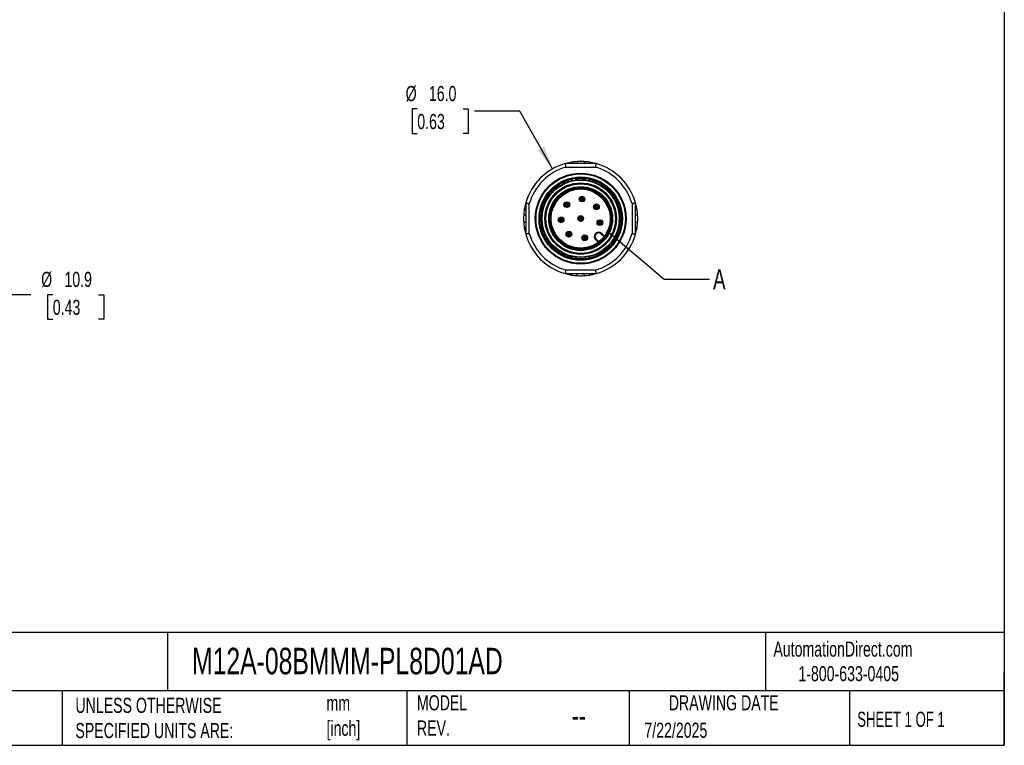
# Model space of a CAD drawing. Header units: millimetres. Extents: x 6 to 273, y 6 to 210.
# Tile 10 of 14: x 135 to 273, y 6 to 108. Entities that reach past the tile are written whole.
import ezdxf

# ---------------------------------------------------------------- set-up
doc = ezdxf.new("R2010")
doc.units = ezdxf.units.MM
doc.linetypes.add('SLD-Solid', pattern=[0])
doc.layers.add('DIMENSIONS', color=140, linetype='SLD-Solid', lineweight=25)
doc.layers.add('TEXT', color=140, linetype='SLD-Solid', lineweight=25)
doc.layers.add('HATCH', color=6, linetype='SLD-Solid')
doc.styles.add('SLDTEXTSTYLE0', font='TXT', dxfattribs={"width": 0.7})
doc.styles.add('SLDTEXTSTYLE1', font='TXT', dxfattribs={"width": 0.65})
doc.dimstyles.new('SLDDIMSTYLE1', dxfattribs={"dimtxt": 2.158008, "dimasz": 3.302, "dimexe": 0, "dimexo": 0.0625, "dimgap": 0.539502, "dimtad": 0, "dimtih": 1, "dimtoh": 1, "dimdec": 1, "dimrnd": 1e-09, "dimzin": 12, "dimdsep": 46, "dimtxsty": 'SLDTEXTSTYLE0', "dimsah": 1, "dimcen": 0.09, "dimadec": 0, "dimazin": 3, "dimtfac": 1, "dimtdec": 1, "dimtofl": 0, "dimtmove": 0, "dimatfit": 3, "dimfxl": 0, "dimfrac": 2, "dimtolj": 1, "dimtzin": 12, "dimarcsym": 0})
doc.dimstyles.new('SLDDIMSTYLE3', dxfattribs={"dimtxt": 2.158008, "dimasz": 3.302, "dimexe": 0, "dimexo": 0.0625, "dimgap": 0.539502, "dimtad": 0, "dimtih": 1, "dimtoh": 1, "dimdec": 1, "dimrnd": 1e-09, "dimzin": 4, "dimdsep": 46, "dimtxsty": 'SLDTEXTSTYLE0', "dimsah": 1, "dimcen": 0, "dimadec": 0, "dimazin": 1, "dimtfac": 1, "dimtdec": 1, "dimtofl": 0, "dimtmove": 0, "dimatfit": 3, "dimfxl": 0, "dimfrac": 2, "dimtolj": 1, "dimtzin": 12, "dimarcsym": 0})
doc.dimstyles.new('SLDDIMSTYLE4', dxfattribs={"dimtxt": 0.18, "dimasz": 3.302, "dimexe": 0, "dimexo": 0.0625, "dimgap": 0, "dimtad": 0, "dimtih": 1, "dimtoh": 1, "dimdec": 0, "dimrnd": 1e-09, "dimzin": 0, "dimdsep": 46, "dimtxsty": 'Standard', "dimblk1": 'NONE', "dimblk2": 'NONE', "dimsah": 1, "dimcen": 0.09, "dimadec": 0, "dimazin": 0, "dimtfac": 3.302, "dimtdec": 0, "dimtofl": 0, "dimtmove": 0, "dimatfit": 3, "dimldrblk": 'NONE', "dimfxl": 0, "dimfrac": 2, "dimtolj": 1, "dimtzin": 0, "dimarcsym": 0})

# ---------------------------------------------------------------- blocks, each defined once
blk = doc.blocks.new('_D_3')
at = {"layer": 'DIMENSIONS'}
for p, q in [((117.93, 85.55), (133.45, 85.55)), ((130.27, 85.55), (130.27, 74.65)), ((117.93, 74.65), (133.45, 74.65)), ((130.27, 69.44), (130.27, 74.65)), ((136.62, 69.44), (130.27, 69.44)), ((139.7, 69.44), (138.98, 69.44)), ((138.98, 69.44), (138.98, 66.01)), ((146.12, 69.44), (146.84, 69.44)), ((146.84, 69.44), (146.84, 66.01)), ((138.98, 66.01), (139.7, 66.01)), ((146.84, 66.01), (146.12, 66.01))]:
    blk.add_line(p, q, dxfattribs=at)
for points in [[(130.27, 85.55), (129.77, 82.25), (130.78, 82.25)], [(130.27, 74.65), (130.78, 77.95), (129.77, 77.95)]]:
    blk.add_solid(points, dxfattribs=at)
at = {"layer": 'DIMENSIONS', "char_height": 2.117, "attachment_point": 1, "style": 'SLDTEXTSTYLE0'}
for s, insert in [('%%c', (138.07, 72.65)), ('10.9', (141.33, 72.65)), ('0.43', (139.7, 68.74))]:
    blk.add_mtext(s, dxfattribs=dict(at, insert=insert))
blk = doc.blocks.new('_D_5')
at = {"layer": 'DIMENSIONS'}
for p, q in [((190.78, 95.45), (190.06, 95.45)), ((190.06, 95.45), (190.06, 92.02)), ((197.19, 95.45), (197.92, 95.45)), ((197.92, 95.45), (197.92, 92.02)), ((205.17, 95.15), (198.82, 95.15)), ((209.74, 87.07), (205.17, 95.15)), ((190.06, 92.02), (190.78, 92.02)), ((197.92, 92.02), (197.19, 92.02))]:
    blk.add_line(p, q, dxfattribs=at)
blk.add_solid([(209.74, 87.07), (208.56, 90.19), (207.68, 89.69)], dxfattribs=at)
at = {"layer": 'DIMENSIONS', "char_height": 2.117, "attachment_point": 1, "style": 'SLDTEXTSTYLE0'}
for s, insert in [('%%c', (189.15, 98.67)), ('16.0', (192.41, 98.67)), ('0.63', (190.78, 94.75))]:
    blk.add_mtext(s, dxfattribs=dict(at, insert=insert))
blk = doc.blocks.new('_None')

msp = doc.modelspace()

# ---------------------------------------------------------------- hatches: boundary and pattern name
at = {"layer": 'HATCH'}
h = msp.add_hatch(color=256, dxfattribs=at)
edge = h.paths.add_edge_path(flags=0)
edge.add_arc((213.87, 82.84), 0.4, 0, 360)
h = msp.add_hatch(color=256, dxfattribs=at)
edge = h.paths.add_edge_path(flags=0)
edge.add_arc((211.74, 82.05), 0.4, 0, 360)
h = msp.add_hatch(color=256, dxfattribs=at)
edge = h.paths.add_edge_path(flags=0)
edge.add_arc((215.88, 81.76), 0.4, 0, 360)
h = msp.add_hatch(color=256, dxfattribs=at)
edge = h.paths.add_edge_path(flags=0)
edge.add_arc((210.94, 79.91), 0.4, 0, 360)
h = msp.add_hatch(color=256, dxfattribs=at)
edge = h.paths.add_edge_path(flags=0)
edge.add_arc((213.68, 80.1), 0.4, 0, 360)
h = msp.add_hatch(color=256, dxfattribs=at)
edge = h.paths.add_edge_path(flags=0)
edge.add_arc((216.37, 79.53), 0.4, 0, 360)
h = msp.add_hatch(color=256, dxfattribs=at)
edge = h.paths.add_edge_path(flags=0)
edge.add_arc((212.03, 77.91), 0.4, 0, 360)
h = msp.add_hatch(color=256, dxfattribs=at)
edge = h.paths.add_edge_path(flags=0)
edge.add_arc((214.25, 77.41), 0.4, 0, 360)

# ---------------------------------------------------------------- linework, layer by layer
for p, q in [((215.85, 87.8), (211.51, 87.8)), ((211.58, 87.3), (215.78, 87.3)), ((212.41, 88), (212.41, 87.8)), ((213.18, 88.09), (213.18, 87.8)), ((214.18, 88.09), (214.18, 87.8)), ((214.95, 88), (214.95, 87.8)), ((213.04, 85.49), (213.02, 85.61)), ((214.34, 85.61), (214.32, 85.49)), ((210.65, 84.74), (210.7, 84.65)), ((211.24, 84.95), (211.18, 85.05)), ((212.42, 85.5), (212.44, 85.4)), ((214.93, 85.39), (214.95, 85.5)), ((209.24, 83.42), (209.34, 83.35)), ((209.71, 83.83), (209.64, 83.89)), ((217.73, 83.89), (217.64, 83.82)), ((218.03, 83.35), (218.12, 83.42)), ((205.98, 82.27), (205.98, 77.93)), ((206.48, 78), (206.48, 82.2)), ((208.38, 81.71), (208.49, 81.67)), ((208.69, 82.24), (208.59, 82.28)), ((218.78, 82.28), (218.69, 82.25)), ((218.88, 81.67), (218.99, 81.71)), ((220.88, 82.2), (220.88, 78)), ((221.38, 77.93), (221.38, 82.27)), ((205.98, 80.6), (205.7, 80.6)), ((205.78, 81.37), (205.98, 81.37)), ((219.22, 80.41), (219.1, 80.41)), ((221.38, 81.37), (221.58, 81.37)), ((221.67, 80.6), (221.38, 80.6)), ((205.7, 79.6), (205.98, 79.6)), ((205.98, 78.83), (205.78, 78.83)), ((219.1, 79.79), (219.22, 79.79)), ((221.67, 79.6), (221.38, 79.6)), ((221.58, 78.83), (221.38, 78.83)), ((208.48, 78.54), (208.38, 78.5)), ((208.59, 77.92), (208.69, 77.96)), ((215.8, 78.05), (215.73, 77.98)), ((215.8, 77.91), (215.73, 77.98)), ((215.8, 78.05), (215.87, 77.98)), ((215.87, 77.98), (215.8, 77.91)), ((216.51, 77.98), (216.58, 78.05)), ((216.95, 77.54), (216.51, 77.98)), ((217.01, 77.62), (216.58, 78.05)), ((218.68, 77.95), (218.78, 77.92)), ((218.99, 78.5), (218.88, 78.54)), ((209.32, 76.84), (209.24, 76.78)), ((209.64, 76.31), (209.73, 76.38)), ((215.73, 77.2), (215.8, 77.27)), ((215.73, 77.2), (216.16, 76.77)), ((215.8, 77.27), (216.24, 76.83)), ((217.64, 76.38), (217.73, 76.31)), ((218.12, 76.78), (218.03, 76.85)), ((210.7, 75.56), (210.65, 75.46)), ((211.18, 75.15), (211.24, 75.26)), ((212.44, 74.82), (212.42, 74.7)), ((213.02, 74.6), (213.04, 74.7)), ((214.32, 74.71), (214.34, 74.6)), ((214.95, 74.7), (214.93, 74.81)), ((211.51, 72.4), (215.85, 72.4)), ((215.78, 72.9), (211.58, 72.9)), ((212.41, 72.2), (212.41, 72.4)), ((213.18, 72.12), (213.18, 72.4)), ((214.18, 72.12), (214.18, 72.4)), ((214.95, 72.2), (214.95, 72.4))]:
    msp.add_line(p, q)
at = {"flags": 128}
for points in [[(212.41, 88), (212.05, 87.93), (211.51, 87.8)], [(215.85, 87.8), (215.32, 87.93), (214.95, 88)], [(205.98, 82.27), (205.85, 81.74), (205.78, 81.37)], [(221.58, 81.37), (221.51, 81.74), (221.38, 82.27)], [(205.78, 78.83), (205.85, 78.46), (205.98, 77.93)], [(221.38, 77.93), (221.51, 78.46), (221.58, 78.83)], [(211.51, 72.4), (212.05, 72.27), (212.41, 72.2)], [(214.95, 72.2), (215.32, 72.27), (215.85, 72.4)]]:
    msp.add_lwpolyline(points, dxfattribs=at)
for centre, radius in [((213.68, 80.1), 6.36), ((213.68, 80.1), 6.26), ((213.68, 80.1), 5.84), ((213.68, 80.1), 5.74), ((213.68, 80.1), 5.45), ((213.68, 80.1), 5.39), ((213.68, 80.1), 5.01), ((213.68, 80.1), 4.87), ((213.68, 80.1), 4.48), ((213.68, 80.1), 4.34), ((213.68, 80.1), 4.21), ((213.68, 80.1), 4.15), ((213.87, 82.84), 0.4), ((211.74, 82.05), 0.4), ((215.88, 81.76), 0.4), ((210.94, 79.91), 0.4), ((213.68, 80.1), 0.4), ((216.37, 79.53), 0.4), ((212.03, 77.91), 0.4), ((214.25, 77.41), 0.4)]:
    msp.add_circle(centre, radius)
for centre, radius, start, end in [((213.68, 80.1), 8, 105.7405, 164.2595), ((213.68, 80.1), 7.5, 106.2602, 163.7398), ((213.68, 80.1), 8, 93.5833, 99.1356), ((213.68, 80.1), 8, 86.4167, 93.5833), ((213.68, 80.1), 8, 80.8644, 86.4167), ((213.68, 80.1), 7.5, 16.2602, 73.7398), ((213.68, 80.1), 8, 15.7405, 74.2595), ((213.68, 80.1), 5.67, 99.4139, 100.5861), ((213.68, 80.1), 5.6, 83.3336, 96.6953), ((213.68, 80.1), 5.67, 79.4139, 80.5861), ((213.68, 80.1), 5.6, 43.0064, 76.9883), ((213.68, 80.1), 5.6, 122.9687, 137.0535), ((213.68, 80.1), 5.67, 119.4139, 120.5861), ((213.68, 80.1), 5.6, 103.3994, 116.6813), ((213.68, 80.1), 5.6, 143.3092, 156.6244), ((213.68, 80.1), 5.67, 139.4139, 140.5861), ((213.68, 80.1), 5.67, 39.4139, 40.5861), ((213.68, 80.1), 5.6, 22.92, 37.0294), ((213.68, 80.1), 5.6, 163.3097, 196.6959), ((213.68, 80.1), 5.67, 159.4139, 160.5861), ((213.68, 80.1), 5.67, 19.4139, 20.5861), ((213.68, 80.1), 5.6, 3.3735, 16.9595), ((213.68, 80.1), 8, 176.4167, 183.5833), ((213.68, 80.1), 8, 170.8644, 176.4167), ((213.68, 80.1), 5.67, 359.4139, 0.5861), ((213.68, 80.1), 8, 3.5833, 9.1356), ((213.68, 80.1), 8, 356.4167, 3.5833), ((213.68, 80.1), 8, 183.5833, 189.1356), ((213.68, 80.1), 5.6, 343.033, 356.6657), ((213.68, 80.1), 8, 350.8644, 356.4167), ((213.68, 80.1), 8, 195.7405, 254.2595), ((213.68, 80.1), 7.5, 196.2602, 253.7398), ((213.68, 80.1), 5.67, 199.4139, 200.5861), ((213.68, 80.1), 5.6, 202.8606, 216.665), ((216.12, 77.59), 0.55, 135, 225), ((216.12, 77.59), 0.45, 135, 225), ((213.68, 80.1), 7.5, 286.2602, 343.7398), ((216.19, 77.66), 0.55, 45, 135), ((213.68, 80.1), 8, 285.7405, 344.2595), ((216.19, 77.66), 0.45, 45, 135), ((213.68, 80.1), 5.6, 323.3193, 336.5994), ((213.68, 80.1), 5.67, 339.4139, 340.5861), ((213.68, 80.1), 5.67, 219.4139, 220.5861), ((213.68, 80.1), 5.6, 223.3358, 237.1356), ((213.68, 80.1), 5.6, 283.3745, 317.0304), ((213.68, 80.1), 5.67, 319.4139, 320.5861), ((213.68, 80.1), 5.67, 239.4139, 240.5861), ((213.68, 80.1), 5.6, 243.3041, 257.0071), ((213.68, 80.1), 5.67, 259.4139, 260.5861), ((213.68, 80.1), 5.6, 263.3197, 276.69), ((213.68, 80.1), 5.67, 279.4139, 280.5861), ((213.68, 80.1), 8, 260.8644, 266.4167), ((213.68, 80.1), 8, 266.4167, 273.5833), ((213.68, 80.1), 8, 273.5833, 279.1356)]:
    msp.add_arc(centre, radius, start, end)
for points in [[(211.51, 87.8), (211.51, 87.8), (211.51, 87.79), (211.52, 87.76), (211.53, 87.7), (211.54, 87.62), (211.55, 87.52), (211.57, 87.41), (211.58, 87.34), (211.58, 87.3)], [(215.78, 87.3), (215.79, 87.34), (215.8, 87.41), (215.81, 87.52), (215.83, 87.62), (215.84, 87.7), (215.85, 87.76), (215.85, 87.79), (215.85, 87.8), (215.85, 87.8)], [(216.76, 84.6), (216.76, 84.6), (216.75, 84.61), (216.72, 84.63)], [(205.98, 82.27), (205.98, 82.27), (205.99, 82.27), (206.03, 82.27), (206.09, 82.26), (206.17, 82.25), (206.26, 82.23), (206.37, 82.22), (206.44, 82.21), (206.48, 82.2)], [(220.88, 82.2), (220.92, 82.21), (220.99, 82.22), (221.1, 82.23), (221.2, 82.25), (221.28, 82.26), (221.34, 82.27), (221.37, 82.27), (221.38, 82.27), (221.38, 82.27)], [(208.24, 80.32), (208.23, 80.19), (208.23, 80.06), (208.23, 79.93)], [(206.48, 78), (206.44, 78), (206.37, 77.99), (206.26, 77.97), (206.17, 77.96), (206.09, 77.95), (206.03, 77.94), (205.99, 77.93), (205.98, 77.93), (205.98, 77.93)], [(220.88, 78), (220.92, 78), (220.99, 77.99), (221.1, 77.97), (221.2, 77.96), (221.28, 77.95), (221.34, 77.94), (221.37, 77.93), (221.38, 77.93), (221.38, 77.93)], [(216.72, 75.58), (216.75, 75.6), (216.76, 75.61), (216.76, 75.61)], [(211.58, 72.9), (211.58, 72.86), (211.57, 72.79), (211.55, 72.68), (211.54, 72.59), (211.53, 72.51), (211.52, 72.45), (211.51, 72.41), (211.51, 72.4), (211.51, 72.4)], [(215.85, 72.4), (215.85, 72.4), (215.85, 72.41), (215.85, 72.45), (215.84, 72.51), (215.83, 72.59), (215.81, 72.68), (215.8, 72.79), (215.79, 72.86), (215.78, 72.9)]]:
    msp.add_open_spline(points, degree=3)
for points, knots in [([(212.42, 85.5), (212.42, 85.51), (212.42, 85.53), (212.43, 85.55), (212.44, 85.57), (212.46, 85.59), (212.48, 85.61), (212.5, 85.62), (212.53, 85.64), (212.58, 85.66), (212.62, 85.67), (212.64, 85.67)], [0, 0, 0, 0, 0.132944, 0.253322, 0.361141, 0.456395, 0.539053, 0.609131, 0.666613, 0.83299, 1, 1, 1, 1]), ([(213.02, 85.61), (213.02, 85.61), (213.02, 85.63), (212.99, 85.66), (212.94, 85.69), (212.87, 85.7), (212.8, 85.7), (212.77, 85.69), (212.76, 85.69)], [0, 0, 0, 0, 0.124417, 0.249619, 0.499397, 0.749038, 0.874635, 1, 1, 1, 1]), ([(214.34, 85.61), (214.34, 85.61), (214.35, 85.63), (214.37, 85.65), (214.39, 85.67), (214.41, 85.68), (214.44, 85.69), (214.46, 85.69), (214.5, 85.7), (214.54, 85.7), (214.59, 85.69), (214.61, 85.69)], [0, 0, 0, 0, 0.132831, 0.253133, 0.360914, 0.456168, 0.538865, 0.609017, 0.666613, 0.832985, 1, 1, 1, 1]), ([(214.95, 85.5), (214.95, 85.51), (214.95, 85.52), (214.93, 85.56), (214.89, 85.6), (214.83, 85.64), (214.77, 85.66), (214.74, 85.67), (214.72, 85.67)], [0, 0, 0, 0, 0.124417, 0.249619, 0.499397, 0.749038, 0.874635, 1, 1, 1, 1]), ([(210.65, 84.74), (210.65, 84.75), (210.64, 84.77), (210.64, 84.79), (210.65, 84.82), (210.66, 84.84), (210.67, 84.87), (210.69, 84.88), (210.71, 84.91), (210.74, 84.94), (210.78, 84.97), (210.8, 84.98)], [0, 0, 0, 0, 0.133392, 0.2540693, 0.362038, 0.457292, 0.5398015, 0.6095792, 0.6666118, 0.8330082, 1, 1, 1, 1]), ([(211.18, 85.05), (211.18, 85.06), (211.17, 85.07), (211.13, 85.09), (211.07, 85.1), (211, 85.08), (210.94, 85.06), (210.91, 85.05), (210.9, 85.04)], [0, 0, 0, 0, 0.1244169, 0.2496193, 0.4993968, 0.7490381, 0.874635, 1, 1, 1, 1]), ([(209.24, 83.42), (209.24, 83.43), (209.23, 83.44), (209.22, 83.47), (209.22, 83.5), (209.22, 83.52), (209.22, 83.55), (209.23, 83.57), (209.24, 83.6), (209.26, 83.65), (209.29, 83.68), (209.3, 83.7)], [0, 0, 0, 0, 0.133198, 0.253745, 0.361649, 0.456903, 0.539477, 0.609385, 0.666612, 0.833, 1, 1, 1, 1]), ([(209.64, 83.89), (209.63, 83.9), (209.62, 83.91), (209.58, 83.91), (209.52, 83.9), (209.46, 83.87), (209.41, 83.82), (209.39, 83.8), (209.38, 83.79)], [0, 0, 0, 0, 0.124417, 0.249619, 0.499397, 0.749038, 0.874635, 1, 1, 1, 1]), ([(217.73, 83.89), (217.73, 83.9), (217.75, 83.91), (217.77, 83.91), (217.8, 83.91), (217.83, 83.9), (217.85, 83.89), (217.87, 83.88), (217.9, 83.87), (217.94, 83.84), (217.97, 83.8), (217.99, 83.79)], [0, 0, 0, 0, 0.133377, 0.254044, 0.362008, 0.457262, 0.539776, 0.609564, 0.666612, 0.833008, 1, 1, 1, 1]), ([(218.12, 83.42), (218.13, 83.43), (218.14, 83.44), (218.15, 83.48), (218.15, 83.54), (218.12, 83.61), (218.09, 83.66), (218.07, 83.69), (218.06, 83.7)], [0, 0, 0, 0, 0.124417, 0.249619, 0.499397, 0.749038, 0.874635, 1, 1, 1, 1]), ([(208.38, 81.71), (208.37, 81.71), (208.35, 81.72), (208.34, 81.74), (208.32, 81.76), (208.32, 81.79), (208.31, 81.82), (208.31, 81.84), (208.31, 81.87), (208.32, 81.92), (208.33, 81.96), (208.34, 81.99)], [0, 0, 0, 0, 0.133006, 0.253426, 0.361265, 0.456519, 0.539157, 0.609193, 0.666613, 0.832992, 1, 1, 1, 1]), ([(208.59, 82.28), (208.58, 82.28), (208.56, 82.29), (208.52, 82.28), (208.47, 82.25), (208.43, 82.19), (208.4, 82.14), (208.38, 82.11), (208.38, 82.09)], [0, 0, 0, 0, 0.124417, 0.249619, 0.499397, 0.749038, 0.874635, 1, 1, 1, 1]), ([(218.78, 82.28), (218.81, 82.29), (218.85, 82.28), (218.93, 82.21), (218.96, 82.16), (218.99, 82.09)], [0, 0, 0, 0, 0.5, 0.5, 1, 1, 1, 1]), ([(218.99, 81.71), (219.02, 81.72), (219.04, 81.75), (219.06, 81.86), (219.05, 81.92), (219.03, 81.99)], [0, 0, 0, 0, 0.5, 0.5, 1, 1, 1, 1]), ([(208.25, 80.57), (208.25, 80.57), (208.25, 80.55), (208.24, 80.47), (208.24, 80.42), (208.24, 80.37)], [0, 0, 0, 0, 0.5, 0.5, 1, 1, 1, 1]), ([(219.22, 80.41), (219.23, 80.41), (219.24, 80.41), (219.27, 80.39), (219.29, 80.37), (219.3, 80.35), (219.31, 80.33), (219.32, 80.3), (219.33, 80.27), (219.34, 80.22), (219.35, 80.18), (219.35, 80.16)], [0, 0, 0, 0, 0.132587, 0.252728, 0.360427, 0.455681, 0.538458, 0.608774, 0.666614, 0.832975, 1, 1, 1, 1]), ([(219.22, 79.79), (219.23, 79.8), (219.24, 79.8), (219.27, 79.82), (219.31, 79.86), (219.34, 79.93), (219.35, 79.99), (219.35, 80.03), (219.35, 80.04)], [0, 0, 0, 0, 0.124417, 0.249619, 0.499397, 0.749038, 0.874635, 1, 1, 1, 1]), ([(208.38, 78.5), (208.37, 78.49), (208.35, 78.49), (208.33, 78.46), (208.31, 78.4), (208.31, 78.33), (208.32, 78.26), (208.33, 78.23), (208.34, 78.22)], [0, 0, 0, 0, 0.1244169, 0.2496193, 0.4993968, 0.7490381, 0.874635, 1, 1, 1, 1]), ([(208.59, 77.92), (208.58, 77.92), (208.56, 77.91), (208.53, 77.92), (208.51, 77.93), (208.49, 77.95), (208.47, 77.96), (208.45, 77.98), (208.43, 78.01), (208.4, 78.05), (208.39, 78.09), (208.38, 78.11)], [0, 0, 0, 0, 0.1332428, 0.2538205, 0.3617393, 0.4569933, 0.5395524, 0.6094299, 0.6666122, 0.8330022, 1, 1, 1, 1]), ([(218.78, 77.92), (218.79, 77.92), (218.8, 77.91), (218.84, 77.92), (218.89, 77.95), (218.94, 78.01), (218.97, 78.06), (218.98, 78.09), (218.99, 78.11)], [0, 0, 0, 0, 0.124417, 0.249619, 0.499397, 0.749038, 0.874635, 1, 1, 1, 1]), ([(218.99, 78.5), (219, 78.49), (219.01, 78.48), (219.03, 78.46), (219.04, 78.44), (219.05, 78.41), (219.05, 78.39), (219.05, 78.36), (219.05, 78.33), (219.05, 78.28), (219.03, 78.24), (219.03, 78.22)], [0, 0, 0, 0, 0.133006, 0.253426, 0.361265, 0.456519, 0.539157, 0.609193, 0.666613, 0.832992, 1, 1, 1, 1]), ([(209.24, 76.78), (209.24, 76.77), (209.23, 76.76), (209.22, 76.73), (209.22, 76.67), (209.24, 76.6), (209.27, 76.54), (209.29, 76.52), (209.3, 76.5)], [0, 0, 0, 0, 0.124417, 0.249619, 0.499397, 0.749038, 0.874635, 1, 1, 1, 1]), ([(209.64, 76.31), (209.63, 76.3), (209.62, 76.29), (209.59, 76.29), (209.56, 76.29), (209.54, 76.3), (209.51, 76.31), (209.49, 76.32), (209.46, 76.34), (209.42, 76.37), (209.39, 76.4), (209.38, 76.42)], [0, 0, 0, 0, 0.133377, 0.254044, 0.362008, 0.457262, 0.539776, 0.609564, 0.666612, 0.833008, 1, 1, 1, 1]), ([(217.73, 76.31), (217.73, 76.3), (217.75, 76.3), (217.78, 76.29), (217.84, 76.3), (217.9, 76.34), (217.95, 76.38), (217.97, 76.4), (217.99, 76.42)], [0, 0, 0, 0, 0.124417, 0.249619, 0.499397, 0.749038, 0.874635, 1, 1, 1, 1]), ([(218.12, 76.78), (218.13, 76.77), (218.14, 76.76), (218.15, 76.73), (218.15, 76.71), (218.15, 76.68), (218.14, 76.65), (218.13, 76.63), (218.12, 76.6), (218.1, 76.56), (218.07, 76.52), (218.06, 76.5)], [0, 0, 0, 0, 0.133198, 0.253745, 0.361649, 0.456903, 0.539477, 0.609385, 0.666612, 0.833, 1, 1, 1, 1]), ([(210.65, 75.46), (210.65, 75.45), (210.64, 75.44), (210.64, 75.4), (210.66, 75.35), (210.71, 75.29), (210.76, 75.25), (210.78, 75.23), (210.8, 75.22)], [0, 0, 0, 0, 0.124417, 0.249619, 0.499397, 0.749038, 0.874635, 1, 1, 1, 1]), ([(211.18, 75.15), (211.17, 75.15), (211.16, 75.13), (211.14, 75.12), (211.11, 75.11), (211.09, 75.11), (211.06, 75.11), (211.04, 75.12), (211, 75.12), (210.96, 75.14), (210.92, 75.16), (210.9, 75.17)], [0, 0, 0, 0, 0.1330373, 0.253478, 0.3613279, 0.4565818, 0.5392095, 0.6092242, 0.6666126, 0.8329938, 1, 1, 1, 1]), ([(212.42, 74.7), (212.42, 74.7), (212.42, 74.68), (212.43, 74.64), (212.47, 74.6), (212.53, 74.56), (212.59, 74.54), (212.63, 74.53), (212.64, 74.53)], [0, 0, 0, 0, 0.124417, 0.249619, 0.499397, 0.749038, 0.874635, 1, 1, 1, 1]), ([(213.02, 74.6), (213.02, 74.59), (213.02, 74.57), (213, 74.55), (212.97, 74.54), (212.95, 74.53), (212.93, 74.52), (212.9, 74.51), (212.87, 74.51), (212.82, 74.5), (212.78, 74.51), (212.76, 74.51)], [0, 0, 0, 0, 0.132831, 0.253133, 0.360914, 0.456168, 0.538865, 0.609017, 0.666613, 0.832985, 1, 1, 1, 1]), ([(214.34, 74.6), (214.34, 74.59), (214.35, 74.57), (214.37, 74.55), (214.42, 74.52), (214.5, 74.5), (214.56, 74.5), (214.59, 74.51), (214.61, 74.51)], [0, 0, 0, 0, 0.124417, 0.249619, 0.499397, 0.749038, 0.874635, 1, 1, 1, 1]), ([(214.95, 74.7), (214.95, 74.69), (214.95, 74.68), (214.94, 74.65), (214.92, 74.63), (214.9, 74.61), (214.88, 74.59), (214.86, 74.58), (214.83, 74.57), (214.79, 74.55), (214.74, 74.54), (214.72, 74.53)], [0, 0, 0, 0, 0.132944, 0.253322, 0.361141, 0.456395, 0.539053, 0.609131, 0.666613, 0.83299, 1, 1, 1, 1])]:
    msp.add_open_spline(points, degree=3, knots=knots)
at = {"layer": 'TEXT'}
for p, q in [((273.05, 209.55), (273.05, 6.35)), ((273.05, 22.13), (6.35, 22.13)), ((155.76, 22.13), (155.76, 13.97)), ((239.58, 22.13), (239.58, 13.97)), ((273.05, 6.35), (273.05, 16.51)), ((273.05, 13.97), (6.35, 13.97)), ((141, 13.97), (141, 6.35)), ((189.3, 13.97), (189.3, 6.35)), ((220.47, 13.97), (220.47, 6.35)), ((251.35, 13.97), (251.35, 6.35)), ((6.35, 6.35), (273.05, 6.35))]:
    msp.add_line(p, q, dxfattribs=at)
msp.add_circle((213.68, 80.1), 4.15, dxfattribs=at)

# ---------------------------------------------------------------- texts
for s, insert, char_height, attachment_point, style in [('A', (232.23, 73.01), 2.82, 1, 'SLDTEXTSTYLE0'), ('AutomationDirect.com', (240.69, 20.88), 2.1167, 1, 'SLDTEXTSTYLE0'), ('M12A-08BMMM-PL8D01AD', (159.21, 20), 3.7042, 1, 'SLDTEXTSTYLE0'), ('1-800-633-0405', (244.19, 17.44), 2.1167, 1, 'SLDTEXTSTYLE0'), ('UNLESS OTHERWISE ^JSPECIFIED UNITS ARE:', (142.87, 13), 2.1167, 1, 'SLDTEXTSTYLE0'), ('mm^J[inch]', (178.06, 13.32), 2.117, 1, 'SLDTEXTSTYLE0'), ('MODEL ^JREV.', (190.73, 13.36), 2.1167, 1, 'SLDTEXTSTYLE0'), ('DRAWING DATE', (233.73, 13.36), 2.1167, 2, 'SLDTEXTSTYLE0'), ('SHEET 1 OF 1', (252.44, 11.05), 2.1167, 1, 'SLDTEXTSTYLE1'), ('--', (212.43, 12.09), 3.175, 1, 'SLDTEXTSTYLE0'), ('7/22/2025', (222.61, 9.52), 2.117, 1, 'SLDTEXTSTYLE0')]:
    msp.add_mtext(s, dxfattribs=dict(at, insert=insert, char_height=char_height, attachment_point=attachment_point, style=style))

# ---------------------------------------------------------------- dimensions: what is measured, and where the dimension line sits
at = {"layer": 'DIMENSIONS'}
dim = msp.add_diameter_dim_2p(p1=(217.62, 73.14), p2=(209.74, 87.07), dimstyle='SLDDIMSTYLE3', dxfattribs=at)
dim.commit()
dim.dimension.update_dxf_attribs({"geometry": '_D_5', "text_midpoint": (193.99, 95.15), "dimtype": 163})
dim = msp.add_linear_dim(base=(130.27, 74.65), p1=(116.66, 85.55), p2=(116.66, 74.65), angle=90, text='%%c<>', dimstyle='SLDDIMSTYLE1', dxfattribs=at)
dim.commit()
dim.dimension.update_dxf_attribs({"geometry": '_D_3', "text_midpoint": (130.27, 69.44), "dimtype": 160})

# ---------------------------------------------------------------- leaders
at = {"layer": 'TEXT', "has_arrowhead": 0}
msp.add_leader([(217.44, 78.33), (225.38, 71.6), (231.73, 71.6)], dimstyle='SLDDIMSTYLE4', dxfattribs=at)

doc.saveas('drawing.dxf')
